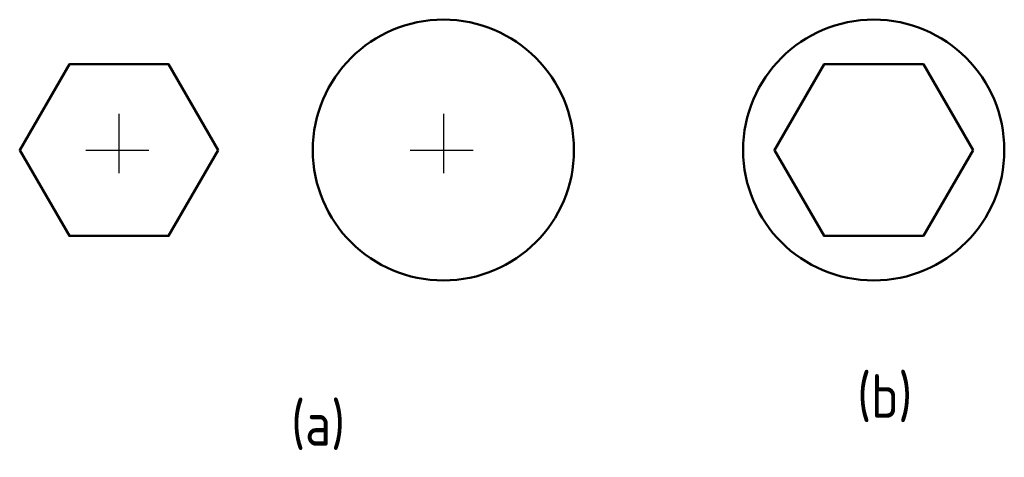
# Model space of a CAD drawing. Header units: millimetres. Extents: x 133 to 430, y 327 to 459.
import ezdxf

# ---------------------------------------------------------------- set-up
doc = ezdxf.new("R2010")
doc.units = ezdxf.units.MM
doc.header["$LTSCALE"] = 0.5
doc.linetypes.add('CENTER', pattern=[50.8, 31.75, -6.35, 6.35, -6.35])
doc.layers.add('尺寸层', color=221, linetype='Continuous')
doc.layers.add('点划线', color=7, linetype='CENTER')
doc.layers.add('粗实线', color=7, linetype='Continuous', lineweight=50)
doc.styles.add('工程字体（直）', font='gbenor.shx', dxfattribs={"bigfont": 'gbcbig.shx'})

msp = doc.modelspace()

# ---------------------------------------------------------------- linework, layer by layer
at = {"layer": '点划线', "ltscale": 1.4}
for p, q in [((163, 431), (163, 413)), ((261, 431), (261, 413)), ((153, 420), (172, 420)), ((251, 420), (270, 420))]:
    msp.add_line(p, q, dxfattribs=at)
at = {"layer": '粗实线', "ltscale": 1.4}
for points in [[(193, 420), (178, 445.98), (148, 445.98), (133, 420), (148, 394.02), (178, 394.02)], [(421, 420), (406, 445.98), (376, 445.98), (361, 420), (376, 394.02), (406, 394.02)]]:
    msp.add_lwpolyline(points, close=True, dxfattribs=at)
for centre in [(261, 420), (391, 420)]:
    msp.add_circle(centre, 39.45, dxfattribs=at)

# ---------------------------------------------------------------- texts
at = {"layer": '尺寸层', "ltscale": 1.4, "style": '工程字体（直）'}
for s, p in [('(b)', (386, 339)), ('(a)', (215, 330.59))]:
    msp.add_text(s, height=13.2, dxfattribs=at).set_placement(p)

doc.saveas('drawing.dxf')
